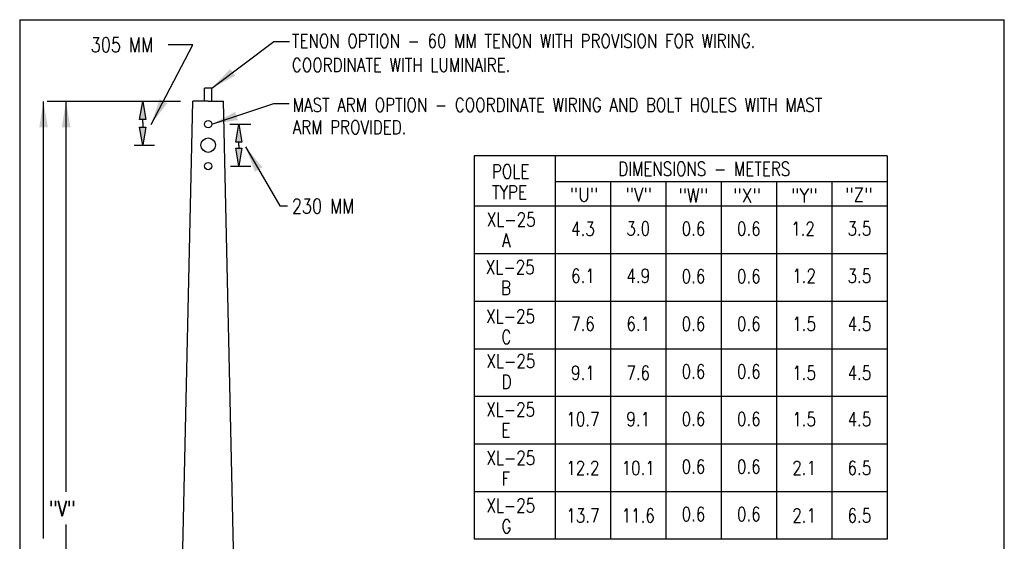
# Model space of a CAD drawing. Header units: inches. Extents: x -5.1 to 7.2, y -6.8 to 2.4.
# Tile 4 of 4: x 0.4 to 7.2, y -1.2 to 2.4. Entities that reach past the tile are written whole.
import ezdxf
from ezdxf.enums import TextEntityAlignment as Align

# ---------------------------------------------------------------- set-up
doc = ezdxf.new("R2010")
doc.units = ezdxf.units.IN
doc.header["$MEASUREMENT"] = 0
doc.layers.add('E-DETL', color=2, linetype='CONTINUOUS')
doc.layers.add('E-DETL-TEXT', color=3, linetype='CONTINUOUS')
doc.styles.add('romans', font='ROMANS.SHX', dxfattribs={"width": 0.8})
doc.styles.get("Standard").update_dxf_attribs({"font": 'ROMANS.SHX', "width": 0.8, "height": 0.125})
doc.dimstyles.get("Standard").update_dxf_attribs({"dimtxt": 0.18, "dimasz": 0.18, "dimexe": 0.18, "dimexo": 0.0625, "dimgap": 0.09, "dimtad": 0, "dimtih": 1, "dimtoh": 1, "dimdec": 4, "dimzin": 0, "dimdsep": 46, "dimtxsty": 'Standard', "dimcen": 0.09, "dimadec": 0, "dimazin": 0, "dimtfac": 1, "dimtdec": 4, "dimtofl": 0, "dimtmove": 0, "dimatfit": 3, "dimfxl": 1, "dimtolj": 1, "dimtzin": 0, "dimarcsym": 0})

msp = doc.modelspace()

# ---------------------------------------------------------------- linework, layer by layer
at = {"layer": 'E-DETL'}
for p, q in [((0.36302, 2.37797), (0.36302, -6.80954)), ((0.36302, 2.37797), (7.17255, 2.37797)), ((7.17255, -6.80954), (7.17255, 2.37797)), ((1.64052, 1.81565), (1.64052, 1.90545)), ((1.69272, 1.90545), (1.64052, 1.90545)), ((1.69272, 1.81565), (1.69272, 1.90545)), ((1.40394, -5.23437), (1.56037, 1.81565)), ((1.66662, 1.81565), (1.56037, 1.81565)), ((1.66662, 1.81565), (1.77287, 1.81565)), ((1.92929, -5.23437), (1.77287, 1.81565)), ((6.36192, 1.43686), (3.50632, 1.43686)), ((3.50632, 1.43686), (3.50632, -1.21516)), ((4.06692, 1.43686), (4.06692, -1.21516)), ((6.36192, 1.43686), (6.36192, -1.21516)), ((6.36192, 1.25773), (4.06692, 1.25773)), ((4.44942, 1.25773), (4.44942, -1.21516)), ((4.83192, 1.25773), (4.83192, -1.21516)), ((5.21442, 1.25773), (5.21442, -1.21516)), ((5.59692, 1.25773), (5.59692, -1.21516)), ((5.97942, 1.25773), (5.97942, -1.21516)), ((6.36192, 1.08754), (3.50632, 1.08754)), ((6.36192, 0.75858), (3.50632, 0.75858)), ((6.36192, 0.42962), (3.50632, 0.42962)), ((6.36192, 0.10067), (3.50632, 0.10067)), ((6.36192, -0.22829), (3.50632, -0.22829)), ((6.36192, -0.55725), (3.50632, -0.55725)), ((6.36192, -0.8862), (3.50632, -0.8862)), ((6.36192, -1.21516), (3.50632, -1.21516))]:
    msp.add_line(p, q, dxfattribs=at)
for centre, radius in [((1.66662, 1.65565), 0.025), ((1.66662, 1.51065), 0.05), ((1.66662, 1.36565), 0.025)]:
    msp.add_circle(centre, radius, dxfattribs=at)
at = {"layer": 'E-DETL-TEXT'}
for p, q in [((0.52785, -1.2104), (0.52785, 1.81301)), ((1.47529, 1.81301), (0.55414, 1.81301)), ((0.68366, -0.88578), (0.68366, 1.81301)), ((1.81558, 1.65565), (1.96119, 1.65565)), ((1.15524, 1.51065), (1.29584, 1.51065)), ((1.82058, 1.36565), (1.96119, 1.36565)), ((0.68536, -3.14273), (0.68536, -1.11264))]:
    msp.add_line(p, q, dxfattribs=at)
for points in [[(1.21358, 1.66677), (1.21358, 1.68836), (1.19275, 1.68836), (1.21358, 1.81336), (1.23441, 1.68836), (1.21358, 1.68836)], [(1.21358, 1.66677), (1.21358, 1.63565), (1.23441, 1.63565), (1.21358, 1.51065), (1.19275, 1.63565), (1.21358, 1.63565)], [(1.87893, 1.50906), (1.87893, 1.53065), (1.85809, 1.53065), (1.87893, 1.65565), (1.89976, 1.53065), (1.87893, 1.53065)], [(1.87893, 1.50906), (1.87893, 1.49065), (1.89976, 1.49065), (1.87893, 1.36565), (1.85809, 1.49065), (1.87893, 1.49065)]]:
    msp.add_lwpolyline(points, dxfattribs=at)
for points in [[(0.49785, 1.63301), (0.55785, 1.63301), (0.52785, 1.81301)], [(0.65366, 1.63301), (0.71366, 1.63301), (0.68366, 1.81301)], [(1.21358, 1.81336), (1.19275, 1.68836), (1.23441, 1.68836)], [(1.21358, 1.51381), (1.19275, 1.63881), (1.23441, 1.63881)], [(1.87893, 1.65565), (1.85809, 1.53065), (1.89976, 1.53065)], [(1.87893, 1.36881), (1.85809, 1.49381), (1.89976, 1.49381)]]:
    msp.add_solid(points, dxfattribs=at)

# ---------------------------------------------------------------- texts
at = {"layer": 'E-DETL-TEXT', "style": 'romans', "width": 0.8}
for s, height, p in [('305 MM', 0.10125, (0.85479, 2.15397)), ('TENON OPTION - 60 MM TENON WITH PROVISION FOR WIRING.', 0.095625, (2.24537, 2.18306)), ('COORDINATE WITH LUMINAIRE.', 0.095625, (2.24537, 2.01689)), ('MAST ARM OPTION - COORDINATE WIRING AND BOLT HOLES WITH MAST', 0.095625, (2.25093, 1.74079)), ('ARM PROVIDED.', 0.095625, (2.25093, 1.58636)), ('POLE', 0.095625, (3.62903, 1.28022)), ('DIMENSIONS - METERS', 0.095625, (4.50202, 1.29944)), ('TYPE', 0.095625, (3.62903, 1.13679)), ('230 MM', 0.10125, (2.24568, 1.03818)), ('XL-25', 0.095625, (3.59331, 0.94853)), ('  A', 0.095625, (3.59331, 0.80509)), ('XL-25', 0.095625, (3.58728, 0.61893)), ('  B', 0.095625, (3.58728, 0.4755)), ('XL-25', 0.095625, (3.58906, 0.27947)), ('  C', 0.095625, (3.58906, 0.13604)), ('XL-25', 0.095625, (3.59118, -0.03034)), ('  D', 0.095625, (3.59118, -0.17377)), ('XL-25', 0.095625, (3.58976, -0.36501)), ('  E', 0.095625, (3.58976, -0.50845)), ('XL-25', 0.095625, (3.59083, -0.69969)), ('  F', 0.095625, (3.59083, -0.84313)), ('"V"', 0.10625, (0.56682, -1.05571)), ('XL-25', 0.095625, (3.59047, -1.02934)), ('  G', 0.095625, (3.59047, -1.17278))]:
    msp.add_text(s, height=height, dxfattribs=at).set_placement(p)
at = {"layer": 'E-DETL-TEXT', "style": 'romans', "width": 0.9}
for s, p in [('"U"', (4.26569, 1.12051)), ('"V"', (4.64343, 1.12051)), ('"W"', (5.02116, 1.11442)), ('"X"', (5.39281, 1.11442)), ('"Y"', (5.78882, 1.11442)), ('"Z"', (6.16656, 1.1201))]:
    msp.add_text(s, height=0.09567, dxfattribs=at).set_placement(p, align=Align.CENTER)
at = {"layer": 'E-DETL-TEXT', "style": 'romans', "width": 0.8}
for s, p in [('4.3', (4.25817, 0.9321)), ('3.0', (4.64067, 0.93422)), ('0.6', (5.02317, 0.93253)), ('0.6', (5.40567, 0.93253)), ('1.2', (5.78021, 0.93328)), ('3.5', (6.17067, 0.93422)), ('6.1', (4.25817, 0.60719)), ('4.9', (4.64067, 0.60719)), ('0.6', (5.02317, 0.60357)), ('0.6', (5.40567, 0.60357)), ('1.2', (5.78817, 0.60719)), ('3.5', (6.17067, 0.60719)), ('7.6', (4.25817, 0.2751)), ('6.1', (4.64067, 0.2751)), ('0.6', (5.02317, 0.27462)), ('0.6', (5.40567, 0.27462)), ('1.5', (5.78817, 0.2751)), ('4.5', (6.17067, 0.2751)), ('0.6', (5.02317, -0.05434)), ('0.6', (5.40567, -0.05434)), ('9.1', (4.25817, -0.06442)), ('7.6', (4.64067, -0.06442)), ('1.5', (5.78817, -0.06442)), ('4.5', (6.17067, -0.06442)), ('10.7', (4.25817, -0.38484)), ('9.1', (4.64067, -0.38484)), ('0.6', (5.02317, -0.3833)), ('0.6', (5.40567, -0.3833)), ('1.5', (5.78817, -0.38484)), ('4.5', (6.17067, -0.38484)), ('12.2', (4.25817, -0.72148)), ('10.1', (4.64067, -0.72148)), ('0.6', (5.02317, -0.71225)), ('0.6', (5.40567, -0.71225)), ('2.1', (5.78817, -0.72148)), ('6.5', (6.17067, -0.72148)), ('13.7', (4.25817, -1.05059)), ('11.6', (4.64067, -1.05059)), ('0.6', (5.02317, -1.04121)), ('0.6', (5.40567, -1.04121)), ('2.1', (5.78817, -1.05059)), ('6.5', (6.17067, -1.05059))]:
    msp.add_text(s, height=0.09567, dxfattribs=at).set_placement(p, align=Align.MIDDLE)

# ---------------------------------------------------------------- leaders
at = {"layer": 'E-DETL-TEXT'}
for points in [[(1.27276, 1.65428), (1.56122, 2.20449), (1.38881, 2.20449)], [(1.69272, 1.90545), (2.11969, 2.22805), (2.22871, 2.22805)], [(1.69162, 1.65565), (2.12089, 1.79811), (2.22643, 1.79811)], [(1.9257, 1.49809), (2.16104, 1.09047), (2.21565, 1.09047)]]:
    msp.add_leader(points, dimstyle='Standard', override={"dimtmove": 2}, dxfattribs=at)

doc.saveas('drawing.dxf')
